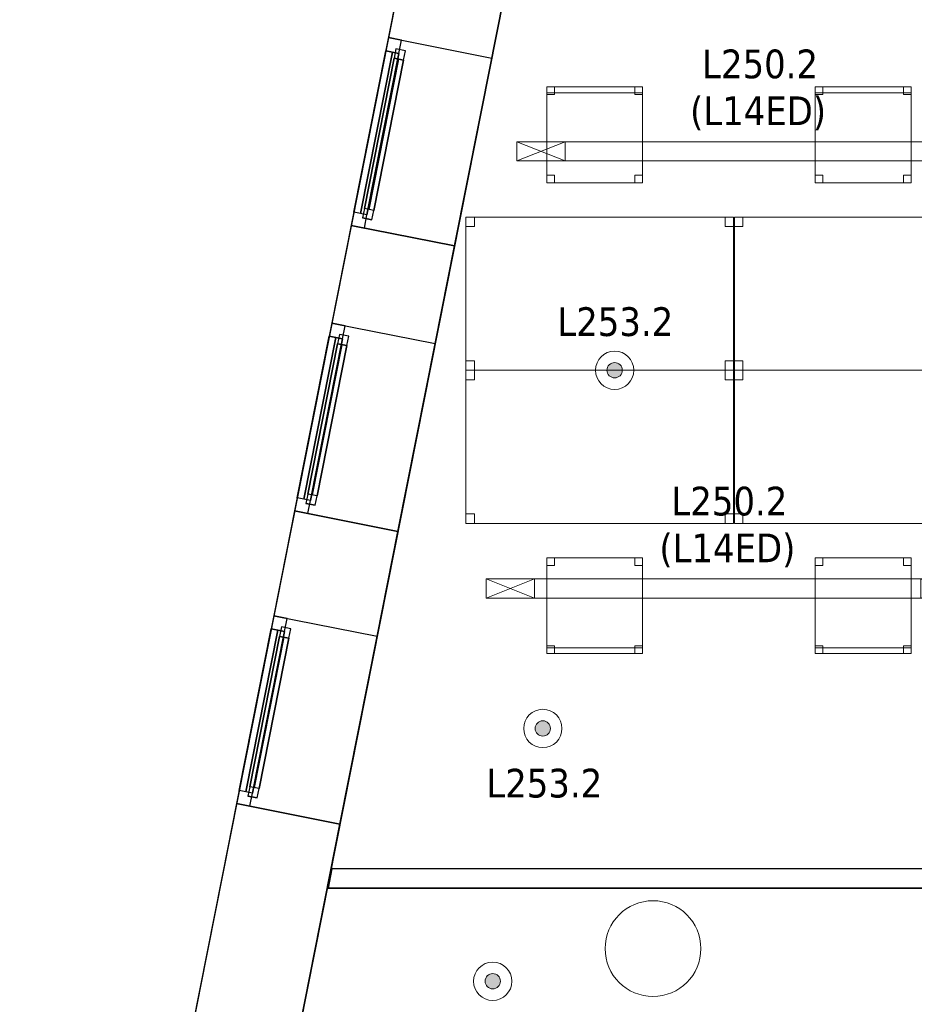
# Model space of a CAD drawing. Header units: metres. Extents: x 397.7 to 427.5, y 12.7 to 28.4.
# Tile 2 of 145: x 397.7 to 402.4, y 17.5 to 22.7. Entities that reach past the tile are written whole.
import ezdxf

# ---------------------------------------------------------------- set-up
doc = ezdxf.new("R2010")
doc.units = ezdxf.units.M
doc.layers.add('01_CARPINTERIA', color=5, linetype='Continuous', lineweight=25, true_color=0x0000ff)
doc.layers.add('01_SUELOS', color=7, linetype='Continuous', lineweight=25, true_color=0x007f00)
for name, color, linetype, lineweight in [('02_MOBILIARIO', 7, 'Continuous', 18), ('A-COLS-____-MCUT', 7, 'Continuous', 18), ('A-COLS-____-OTLN', 7, 'Continuous', 18), ('A-DETL-____-MBND', 7, 'Continuous', 18), ('A-DETL-GENF-OTLN', 7, 'Continuous', 18), ('A-GENM-____-OTLN', 7, 'Continuous', 18), ('A-WALL-____-MCUT', 7, 'Continuous', 25), ('A-WALL-____-OTLN', 7, 'Continuous', 25), ('E-LITE-EQPM-IDEN', 7, 'Continuous', 30)]:
    doc.layers.add(name, color=color, linetype=linetype, lineweight=lineweight)
doc.styles.add('Tahoma_4', font='tahoma.ttf', dxfattribs={"height": 0.15})

# ---------------------------------------------------------------- blocks, each defined once
blk = doc.blocks.new('Family - Taula 140X80_P2-152733-05_ENLLUMENAT_P2')
at = {"layer": 'A-DETL-____-MBND', "color": 253, "true_color": 0xaaaaaa}
for p, q in [((0, 0.8001), (0.0437, 0.8001)), ((0, 0.7501), (0, 0.8001)), ((0.0437, 0.8001), (0, 0.8001)), ((0, 0.8001), (0, 0.7501)), ((0, 0.8001), (1.3973, 0.8001)), ((0, 0), (0, 0.8001)), ((1.3973, 0.8001), (0, 0.8001)), ((0, 0.8001), (0, 0)), ((0.0437, 0.8001), (0.0437, 0.7501)), ((0.0437, 0.7501), (0.0437, 0.8001)), ((1.3536, 0.8001), (1.3973, 0.8001)), ((1.3536, 0.7501), (1.3536, 0.8001)), ((1.3973, 0.8001), (1.3536, 0.8001)), ((1.3536, 0.8001), (1.3536, 0.7501)), ((1.3973, 0.8001), (1.3973, 0.7501)), ((1.3973, 0.7501), (1.3973, 0.8001)), ((1.3973, 0.8001), (1.3973, 0)), ((1.3973, 0), (1.3973, 0.8001)), ((0.0437, 0.7501), (0, 0.7501)), ((0, 0.7501), (0.0437, 0.7501)), ((1.3973, 0.7501), (1.3536, 0.7501)), ((1.3536, 0.7501), (1.3973, 0.7501)), ((0, 0.05), (0.0437, 0.05)), ((0, 0), (0, 0.05)), ((0.0437, 0.05), (0, 0.05)), ((0, 0.05), (0, 0)), ((0.0437, 0), (0, 0)), ((0, 0), (0.0437, 0)), ((0, 0), (1.3973, 0)), ((0.0437, 0.05), (0.0437, 0)), ((0.0437, 0), (0.0437, 0.05)), ((1.3536, 0.05), (1.3973, 0.05)), ((1.3536, 0), (1.3536, 0.05)), ((1.3973, 0.05), (1.3536, 0.05)), ((1.3536, 0.05), (1.3536, 0)), ((1.3973, 0), (1.3536, 0)), ((1.3536, 0), (1.3973, 0)), ((1.3973, 0.05), (1.3973, 0)), ((1.3973, 0), (1.3973, 0.05)), ((1.3973, 0), (0, 0))]:
    blk.add_line(p, q, dxfattribs=at)
blk = doc.blocks.new('Forma directa - LONDR55-XX_ZZ-ARQ-CAA-M3D-Londres55-152687-05_ENLLUMENAT_P2')
at = {"layer": '01_CARPINTERIA', "color": 161, "true_color": 0xaaaaff}
for p, q in [((0.07, 0.07), (0, 0.07)), ((0, 0.07), (0, 0)), ((0.07, 0.07), (0, 0.07)), ((0, 0.07), (0, 0)), ((0.1, 0.1), (0.05, 0.1)), ((0.05, 0.1), (0.05, 0.05)), ((0.1, 0.1), (0.05, 0.1)), ((0.05, 0.1), (0.05, 0.05)), ((0.07, 0.07), (0.93, 0.07)), ((0.93, 0.07), (0.07, 0.07)), ((0.07, 0.07), (0.07, 0)), ((0.07, 0), (0.07, 0.07)), ((0.07, 0), (0.07, 0.07)), ((0.07, 0.07), (0.07, 0)), ((0.1, 0.05), (0.1, 0.1)), ((0.1, 0.1), (0.1, 0.05)), ((0.1, 0.1), (0.9, 0.1)), ((0.9, 0.1), (0.1, 0.1)), ((0.1, 0.1), (0.1, 0.05)), ((0.1, 0.05), (0.1, 0.1)), ((0.9, 0.075), (0.1, 0.075)), ((0.9, 0.075), (0.1, 0.075)), ((0.95, 0.1), (0.9, 0.1)), ((0.9, 0.1), (0.9, 0.05)), ((0.95, 0.1), (0.9, 0.1)), ((0.9, 0.1), (0.9, 0.05)), ((0.9, 0.1), (0.9, 0.05)), ((0.9, 0.1), (0.9, 0.05)), ((0.93, 0.07), (0.93, 0)), ((0.93, 0.07), (0.93, 0)), ((1, 0.07), (0.93, 0.07)), ((0.93, 0.07), (0.93, 0)), ((1, 0.07), (0.93, 0.07)), ((0.93, 0.07), (0.93, 0)), ((0.95, 0.05), (0.95, 0.1)), ((0.95, 0.1), (0.95, 0.05)), ((1, 0), (1, 0.07)), ((1, 0.07), (1, 0)), ((0, 0), (0.07, 0)), ((0, 0), (0.07, 0)), ((0.05, 0.05), (0.1, 0.05)), ((0.05, 0.05), (0.1, 0.05)), ((0.93, 0.035), (0.07, 0.035)), ((0.07, 0.035), (0.93, 0.035)), ((0.07, 0), (0.93, 0)), ((0.93, 0), (0.07, 0)), ((0.1, 0.05), (0.9, 0.05)), ((0.9, 0.05), (0.1, 0.05)), ((0.9, 0.05), (0.95, 0.05)), ((0.9, 0.05), (0.95, 0.05)), ((0.93, 0), (1, 0)), ((0.93, 0), (1, 0))]:
    blk.add_line(p, q, dxfattribs=at)
blk = doc.blocks.new('Forma directa - Finestra P2-152785-05_ENLLUMENAT_P2')
at = {"xscale": 1.000000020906, "yscale": 1.000000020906, "zscale": 1.000000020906}
blk.add_blockref('Forma directa - LONDR55-XX_ZZ-ARQ-CAA-M3D-Londres55-152687-05_ENLLUMENAT_P2', (0, 0), dxfattribs=at)
blk = doc.blocks.new('Family - LONDR55-XX_ZZ-ARQ-CAA-M3D-Londres55-152793-05_ENLLUMENAT_P2')
at = {"layer": '01_SUELOS', "color": 9, "true_color": 0xaad4aa}
for p, q in [((2.9616, 14.9476), (0, 0)), ((0, 0), (2.9616, 14.9476))]:
    blk.add_line(p, q, dxfattribs=at)
blk = doc.blocks.new('Family - Taula 140X80_P2-152807-05_ENLLUMENAT_P2')
at = {"layer": 'A-DETL-____-MBND', "color": 253, "true_color": 0xaaaaaa}
for p, q in [((0, 0.8001), (0.0437, 0.8001)), ((0, 0.7501), (0, 0.8001)), ((0.0437, 0.8001), (0, 0.8001)), ((0, 0.8001), (0, 0.7501)), ((0, 0.8001), (1.3973, 0.8001)), ((0, 0), (0, 0.8001)), ((1.3973, 0.8001), (0, 0.8001)), ((0, 0.8001), (0, 0)), ((0.0437, 0.8001), (0.0437, 0.7501)), ((0.0437, 0.7501), (0.0437, 0.8001)), ((1.3536, 0.8001), (1.3973, 0.8001)), ((1.3536, 0.7501), (1.3536, 0.8001)), ((1.3973, 0.8001), (1.3536, 0.8001)), ((1.3536, 0.8001), (1.3536, 0.7501)), ((1.3973, 0.8001), (1.3973, 0)), ((1.3973, 0), (1.3973, 0.8001)), ((1.3973, 0.8001), (1.3973, 0.7501)), ((1.3973, 0.7501), (1.3973, 0.8001)), ((0.0437, 0.7501), (0, 0.7501)), ((0, 0.7501), (0.0437, 0.7501)), ((1.3973, 0.7501), (1.3536, 0.7501)), ((1.3536, 0.7501), (1.3973, 0.7501)), ((0, 0.05), (0.0437, 0.05)), ((0, 0), (0, 0.05)), ((0.0437, 0.05), (0, 0.05)), ((0, 0.05), (0, 0)), ((0, 0), (1.3973, 0)), ((0.0437, 0), (0, 0)), ((0, 0), (0.0437, 0)), ((0.0437, 0.05), (0.0437, 0)), ((0.0437, 0), (0.0437, 0.05)), ((1.3536, 0.05), (1.3973, 0.05)), ((1.3536, 0), (1.3536, 0.05)), ((1.3973, 0.05), (1.3536, 0.05)), ((1.3536, 0.05), (1.3536, 0)), ((1.3973, 0), (1.3536, 0)), ((1.3536, 0), (1.3973, 0)), ((1.3973, 0.05), (1.3973, 0)), ((1.3973, 0), (1.3973, 0.05)), ((1.3973, 0), (0, 0))]:
    blk.add_line(p, q, dxfattribs=at)
blk = doc.blocks.new('Family - Cadira d_Oficina_P2-152993-05_ENLLUMENAT_P2')
at = {"layer": 'A-DETL-____-MBND', "color": 253, "true_color": 0xaaaaaa}
for p, q in [((0, 0.47), (0, 0.5)), ((0, 0.5), (0.5, 0.5)), ((0.5, 0.5), (0, 0.5)), ((0, 0.5), (0, 0.47)), ((0, 0.46), (0, 0.5)), ((0, 0.5), (0.04, 0.5)), ((0.04, 0.5), (0, 0.5)), ((0, 0.5), (0, 0.46)), ((0, 0), (0, 0.5)), ((0, 0.5), (0.5, 0.5)), ((0.5, 0.5), (0, 0.5)), ((0, 0.5), (0, 0)), ((0.5, 0.47), (0, 0.47)), ((0, 0.47), (0.5, 0.47)), ((0.04, 0.5), (0.04, 0.46)), ((0.04, 0.46), (0.04, 0.5)), ((0.46, 0.46), (0.46, 0.5)), ((0.46, 0.5), (0.5, 0.5)), ((0.5, 0.5), (0.46, 0.5)), ((0.46, 0.5), (0.46, 0.46)), ((0.5, 0.5), (0.5, 0.47)), ((0.5, 0.47), (0.5, 0.5)), ((0.5, 0.5), (0.5, 0)), ((0.5, 0), (0.5, 0.5)), ((0.5, 0.5), (0.5, 0.46)), ((0.5, 0.46), (0.5, 0.5)), ((0.04, 0.46), (0, 0.46)), ((0, 0.46), (0.04, 0.46)), ((0.5, 0.46), (0.46, 0.46)), ((0.46, 0.46), (0.5, 0.46)), ((0, 0), (0, 0.04)), ((0, 0.04), (0.04, 0.04)), ((0.04, 0.04), (0, 0.04)), ((0, 0.04), (0, 0)), ((0.04, 0), (0, 0)), ((0, 0), (0.04, 0)), ((0.5, 0), (0, 0)), ((0.04, 0.04), (0.04, 0)), ((0.04, 0), (0.04, 0.04)), ((0.46, 0), (0.46, 0.04)), ((0.46, 0.04), (0.5, 0.04)), ((0.5, 0.04), (0.46, 0.04)), ((0.46, 0.04), (0.46, 0)), ((0.5, 0), (0.46, 0)), ((0.46, 0), (0.5, 0)), ((0.5, 0.04), (0.5, 0)), ((0.5, 0), (0.5, 0.04)), ((0, 0), (0.5, 0))]:
    blk.add_line(p, q, dxfattribs=at)
blk = doc.blocks.new('Forma directa - Finestra P2-152998-05_ENLLUMENAT_P2')
at = {"xscale": 1.00000002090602, "yscale": 1.00000002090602, "zscale": 1.00000002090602}
blk.add_blockref('Forma directa - LONDR55-XX_ZZ-ARQ-CAA-M3D-Londres55-152687-05_ENLLUMENAT_P2', (0, 0), dxfattribs=at)
blk = doc.blocks.new('Family - Pilar P2-153063-05_ENLLUMENAT_P2')
at = {"layer": 'A-COLS-____-MCUT', "color": 253, "true_color": 0xaaaaaa}
for start, end in [(360, 180), (180, 360)]:
    blk.add_arc((0.25, 0.25), 0.25, start, end, dxfattribs=at)
at = {"layer": 'A-COLS-____-OTLN', "color": 253, "true_color": 0xaaaaaa}
for start, end in [(360, 180), (180, 360)]:
    blk.add_arc((0.25, 0.25), 0.25, start, end, dxfattribs=at)
blk = doc.blocks.new('Family - Cadira d_Oficina_P2-153073-05_ENLLUMENAT_P2')
at = {"layer": 'A-DETL-____-MBND', "color": 253, "true_color": 0xaaaaaa}
for p, q in [((0, 0.46), (0, 0.5)), ((0, 0.5), (0.04, 0.5)), ((0.04, 0.5), (0, 0.5)), ((0, 0.5), (0, 0.46)), ((0, 0.5), (0.5, 0.5)), ((0, 0), (0, 0.5)), ((0.5, 0.5), (0, 0.5)), ((0, 0.5), (0, 0)), ((0.04, 0.5), (0.04, 0.46)), ((0.04, 0.46), (0.04, 0.5)), ((0.46, 0.46), (0.46, 0.5)), ((0.46, 0.5), (0.5, 0.5)), ((0.5, 0.5), (0.46, 0.5)), ((0.46, 0.5), (0.46, 0.46)), ((0.5, 0.5), (0.5, 0)), ((0.5, 0), (0.5, 0.5)), ((0.5, 0.5), (0.5, 0.46)), ((0.5, 0.46), (0.5, 0.5)), ((0.04, 0.46), (0, 0.46)), ((0, 0.46), (0.04, 0.46)), ((0.5, 0.46), (0.46, 0.46)), ((0.46, 0.46), (0.5, 0.46)), ((0, 0), (0, 0.04)), ((0, 0.04), (0.04, 0.04)), ((0.04, 0.04), (0, 0.04)), ((0, 0.04), (0, 0)), ((0, 0), (0, 0.03)), ((0, 0.03), (0.5, 0.03)), ((0.5, 0.03), (0, 0.03)), ((0, 0.03), (0, 0)), ((0.04, 0), (0, 0)), ((0, 0), (0.04, 0)), ((0.5, 0), (0, 0)), ((0, 0), (0.5, 0)), ((0.5, 0), (0, 0)), ((0, 0), (0.5, 0)), ((0.04, 0.04), (0.04, 0)), ((0.04, 0), (0.04, 0.04)), ((0.46, 0), (0.46, 0.04)), ((0.46, 0.04), (0.5, 0.04)), ((0.5, 0.04), (0.46, 0.04)), ((0.46, 0.04), (0.46, 0)), ((0.5, 0), (0.46, 0)), ((0.5, 0.04), (0.5, 0)), ((0.5, 0), (0.5, 0.04)), ((0.5, 0.03), (0.5, 0)), ((0.5, 0), (0.5, 0.03)), ((0.46, 0), (0.5, 0))]:
    blk.add_line(p, q, dxfattribs=at)
blk = doc.blocks.new('Family - Taula 140X80_P2-153081-05_ENLLUMENAT_P2')
at = {"layer": 'A-DETL-____-MBND', "color": 253, "true_color": 0xaaaaaa}
for p, q in [((0, 0), (0, 0.8001)), ((0, 0.8001), (1.3973, 0.8001)), ((1.3973, 0.8001), (0, 0.8001)), ((0, 0.8001), (0, 0)), ((0, 0.7501), (0, 0.8001)), ((0, 0.8001), (0.0437, 0.8001)), ((0.0437, 0.8001), (0, 0.8001)), ((0, 0.8001), (0, 0.7501)), ((0.0437, 0.8001), (0.0437, 0.7501)), ((0.0437, 0.7501), (0.0437, 0.8001)), ((1.3536, 0.7501), (1.3536, 0.8001)), ((1.3536, 0.8001), (1.3973, 0.8001)), ((1.3973, 0.8001), (1.3536, 0.8001)), ((1.3536, 0.8001), (1.3536, 0.7501)), ((1.3973, 0.8001), (1.3973, 0.7501)), ((1.3973, 0.7501), (1.3973, 0.8001)), ((1.3973, 0.8001), (1.3973, 0)), ((1.3973, 0), (1.3973, 0.8001)), ((0.0437, 0.7501), (0, 0.7501)), ((0, 0.7501), (0.0437, 0.7501)), ((1.3973, 0.7501), (1.3536, 0.7501)), ((1.3536, 0.7501), (1.3973, 0.7501)), ((0, 0), (0, 0.05)), ((0, 0.05), (0.0437, 0.05)), ((0.0437, 0.05), (0, 0.05)), ((0, 0.05), (0, 0)), ((1.3973, 0), (0, 0)), ((0, 0), (1.3973, 0)), ((0.0437, 0), (0, 0)), ((0, 0), (0.0437, 0)), ((0.0437, 0.05), (0.0437, 0)), ((0.0437, 0), (0.0437, 0.05)), ((1.3536, 0), (1.3536, 0.05)), ((1.3536, 0.05), (1.3973, 0.05)), ((1.3973, 0.05), (1.3536, 0.05)), ((1.3536, 0.05), (1.3536, 0)), ((1.3973, 0), (1.3536, 0)), ((1.3536, 0), (1.3973, 0)), ((1.3973, 0.05), (1.3973, 0)), ((1.3973, 0), (1.3973, 0.05))]:
    blk.add_line(p, q, dxfattribs=at)
blk = doc.blocks.new('Family - Cadira d_Oficina_P2-153101-05_ENLLUMENAT_P2')
at = {"layer": 'A-DETL-____-MBND', "color": 253, "true_color": 0xaaaaaa}
for p, q in [((0, 0), (0, 0.5)), ((0, 0.5), (0.5, 0.5)), ((0.5, 0.5), (0, 0.5)), ((0, 0.5), (0, 0)), ((0, 0.47), (0, 0.5)), ((0, 0.5), (0.5, 0.5)), ((0.5, 0.5), (0, 0.5)), ((0, 0.5), (0, 0.47)), ((0, 0.46), (0, 0.5)), ((0, 0.5), (0.04, 0.5)), ((0.04, 0.5), (0, 0.5)), ((0, 0.5), (0, 0.46)), ((0.5, 0.47), (0, 0.47)), ((0, 0.47), (0.5, 0.47)), ((0.04, 0.5), (0.04, 0.46)), ((0.04, 0.46), (0.04, 0.5)), ((0.46, 0.46), (0.46, 0.5)), ((0.46, 0.5), (0.5, 0.5)), ((0.5, 0.5), (0.46, 0.5)), ((0.46, 0.5), (0.46, 0.46)), ((0.5, 0.5), (0.5, 0.46)), ((0.5, 0.46), (0.5, 0.5)), ((0.5, 0.5), (0.5, 0)), ((0.5, 0), (0.5, 0.5)), ((0.5, 0.5), (0.5, 0.47)), ((0.5, 0.47), (0.5, 0.5)), ((0.04, 0.46), (0, 0.46)), ((0, 0.46), (0.04, 0.46)), ((0.5, 0.46), (0.46, 0.46)), ((0.46, 0.46), (0.5, 0.46)), ((0, 0), (0, 0.04)), ((0, 0.04), (0.04, 0.04)), ((0.04, 0.04), (0, 0.04)), ((0, 0.04), (0, 0)), ((0.5, 0), (0, 0)), ((0.04, 0), (0, 0)), ((0, 0), (0.04, 0)), ((0.04, 0.04), (0.04, 0)), ((0.04, 0), (0.04, 0.04)), ((0.46, 0), (0.46, 0.04)), ((0.46, 0.04), (0.5, 0.04)), ((0.5, 0.04), (0.46, 0.04)), ((0.46, 0.04), (0.46, 0)), ((0.5, 0), (0.46, 0)), ((0.46, 0), (0.5, 0)), ((0.5, 0.04), (0.5, 0)), ((0.5, 0), (0.5, 0.04)), ((0, 0), (0.5, 0))]:
    blk.add_line(p, q, dxfattribs=at)
blk = doc.blocks.new('Forma directa - Finestra P2-153134-05_ENLLUMENAT_P2')
at = {"xscale": 1.000000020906, "yscale": 1.000000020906, "zscale": 1.000000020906}
blk.add_blockref('Forma directa - LONDR55-XX_ZZ-ARQ-CAA-M3D-Londres55-152687-05_ENLLUMENAT_P2', (0, 0), dxfattribs=at)
blk = doc.blocks.new('Family - Taula 140X80_P2-153220-05_ENLLUMENAT_P2')
at = {"layer": 'A-DETL-____-MBND', "color": 253, "true_color": 0xaaaaaa}
for p, q in [((0, 0.7501), (0, 0.8001)), ((0, 0.8001), (0.0437, 0.8001)), ((0.0437, 0.8001), (0, 0.8001)), ((0, 0.8001), (0, 0.7501)), ((0, 0), (0, 0.8001)), ((0, 0.8001), (1.3973, 0.8001)), ((1.3973, 0.8001), (0, 0.8001)), ((0, 0.8001), (0, 0)), ((0.0437, 0.8001), (0.0437, 0.7501)), ((0.0437, 0.7501), (0.0437, 0.8001)), ((1.3536, 0.7501), (1.3536, 0.8001)), ((1.3536, 0.8001), (1.3973, 0.8001)), ((1.3973, 0.8001), (1.3536, 0.8001)), ((1.3536, 0.8001), (1.3536, 0.7501)), ((1.3973, 0.8001), (1.3973, 0.7501)), ((1.3973, 0.7501), (1.3973, 0.8001)), ((1.3973, 0.8001), (1.3973, 0)), ((1.3973, 0), (1.3973, 0.8001)), ((0.0437, 0.7501), (0, 0.7501)), ((0, 0.7501), (0.0437, 0.7501)), ((1.3973, 0.7501), (1.3536, 0.7501)), ((1.3536, 0.7501), (1.3973, 0.7501)), ((0, 0), (0, 0.05)), ((0, 0.05), (0.0437, 0.05)), ((0.0437, 0.05), (0, 0.05)), ((0, 0.05), (0, 0)), ((1.3973, 0), (0, 0)), ((0, 0), (1.3973, 0)), ((0.0437, 0), (0, 0)), ((0, 0), (0.0437, 0)), ((0.0437, 0.05), (0.0437, 0)), ((0.0437, 0), (0.0437, 0.05)), ((1.3536, 0), (1.3536, 0.05)), ((1.3536, 0.05), (1.3973, 0.05)), ((1.3973, 0.05), (1.3536, 0.05)), ((1.3536, 0.05), (1.3536, 0)), ((1.3973, 0), (1.3536, 0)), ((1.3536, 0), (1.3973, 0)), ((1.3973, 0.05), (1.3973, 0)), ((1.3973, 0), (1.3973, 0.05))]:
    blk.add_line(p, q, dxfattribs=at)
blk = doc.blocks.new('Family - Cadira d_Oficina_P2-153231-05_ENLLUMENAT_P2')
at = {"layer": 'A-DETL-____-MBND', "color": 253, "true_color": 0xaaaaaa}
for p, q in [((0, 0.46), (0, 0.5)), ((0, 0.5), (0.04, 0.5)), ((0.04, 0.5), (0, 0.5)), ((0, 0.5), (0, 0.46)), ((0, 0.5), (0.5, 0.5)), ((0, 0), (0, 0.5)), ((0.5, 0.5), (0, 0.5)), ((0, 0.5), (0, 0)), ((0.04, 0.5), (0.04, 0.46)), ((0.04, 0.46), (0.04, 0.5)), ((0.46, 0.46), (0.46, 0.5)), ((0.46, 0.5), (0.5, 0.5)), ((0.5, 0.5), (0.46, 0.5)), ((0.46, 0.5), (0.46, 0.46)), ((0.5, 0.5), (0.5, 0)), ((0.5, 0), (0.5, 0.5)), ((0.5, 0.5), (0.5, 0.46)), ((0.5, 0.46), (0.5, 0.5)), ((0.04, 0.46), (0, 0.46)), ((0, 0.46), (0.04, 0.46)), ((0.5, 0.46), (0.46, 0.46)), ((0.46, 0.46), (0.5, 0.46)), ((0, 0), (0, 0.04)), ((0, 0.04), (0.04, 0.04)), ((0.04, 0.04), (0, 0.04)), ((0, 0.04), (0, 0)), ((0, 0), (0, 0.03)), ((0, 0.03), (0.5, 0.03)), ((0.5, 0.03), (0, 0.03)), ((0, 0.03), (0, 0)), ((0.5, 0), (0, 0)), ((0, 0), (0.5, 0)), ((0.04, 0), (0, 0)), ((0, 0), (0.04, 0)), ((0.5, 0), (0, 0)), ((0, 0), (0.5, 0)), ((0.04, 0.04), (0.04, 0)), ((0.04, 0), (0.04, 0.04)), ((0.46, 0), (0.46, 0.04)), ((0.46, 0.04), (0.5, 0.04)), ((0.5, 0.04), (0.46, 0.04)), ((0.46, 0.04), (0.46, 0)), ((0.5, 0), (0.46, 0)), ((0.5, 0.04), (0.5, 0)), ((0.5, 0), (0.5, 0.04)), ((0.5, 0.03), (0.5, 0)), ((0.5, 0), (0.5, 0.03)), ((0.46, 0), (0.5, 0))]:
    blk.add_line(p, q, dxfattribs=at)
blk = doc.blocks.new('Family - Façana nord-oest P2-153299-05_ENLLUMENAT_P2')
at = {"layer": 'A-WALL-____-MCUT', "color": 253, "true_color": 0xaaaaaa}
for p, q in [((5.7821, 0.55), (4.1803, 0.55)), ((5.7821, 0), (5.7821, 0.55)), ((7.3018, 0.55), (6.7821, 0.55)), ((6.7821, 0.55), (6.7821, 0)), ((7.3018, 0), (7.3018, 0.55)), ((8.3018, 0.55), (8.3018, 0)), ((8.8597, 0.55), (8.3018, 0.55)), ((8.8597, 0), (8.8597, 0.55)), ((9.8597, 0.55), (9.8597, 0)), ((11.449, 0.55), (9.8597, 0.55)), ((4.1803, 0), (5.7821, 0)), ((6.7821, 0), (7.3018, 0)), ((8.3018, 0), (8.8597, 0)), ((9.8597, 0), (11.449, 0))]:
    blk.add_line(p, q, dxfattribs=at)
at = {"layer": 'A-WALL-____-OTLN', "color": 253, "true_color": 0xaaaaaa}
for p, q in [((15.5778, 0.55), (-0.109, 0.55)), ((5.7821, 0), (5.7821, 0.55)), ((6.7821, 0.55), (5.7821, 0.55)), ((6.7821, 0), (6.7821, 0.55)), ((7.3018, 0), (7.3018, 0.55)), ((8.3018, 0.55), (7.3018, 0.55)), ((8.3018, 0), (8.3018, 0.55)), ((8.8597, 0), (8.8597, 0.55)), ((9.8597, 0.55), (8.8597, 0.55)), ((9.8597, 0), (9.8597, 0.55)), ((0, 0), (15.6868, 0)), ((7.3018, 0), (8.3018, 0)), ((8.8597, 0), (9.8597, 0)), ((5.7821, 0), (6.7821, 0))]:
    blk.add_line(p, q, dxfattribs=at)
at = {"layer": 'A-WALL-____-OTLN', "color": 253, "lineweight": 18, "true_color": 0xaaaaaa}
blk.add_line((0, 0), (15.6868, 0), dxfattribs=at)
blk = doc.blocks.new('Family - Vano finestra P2-153301-05_ENLLUMENAT_P2')
at = {"layer": 'A-GENM-____-OTLN', "color": 253, "true_color": 0xaaaaaa}
for p, q in [((399.3106, 21.0657), (399.1163, 20.0847)), ((399.1163, 20.0847), (399.3106, 21.0657)), ((399.8501, 20.9588), (399.3106, 21.0657)), ((399.8501, 20.9588), (399.3106, 21.0657)), ((399.6558, 19.9778), (399.8501, 20.9588)), ((399.8501, 20.9588), (399.6558, 19.9778)), ((399.1163, 20.0847), (399.6558, 19.9778)), ((399.6558, 19.9778), (399.1163, 20.0847))]:
    blk.add_line(p, q, dxfattribs=at)
blk = doc.blocks.new('Family - Vano finestra P2-153307-05_ENLLUMENAT_P2')
at = {"layer": 'A-GENM-____-OTLN', "color": 253, "true_color": 0xaaaaaa}
for p, q in [((399.0078, 19.5375), (398.8135, 18.5566)), ((398.8135, 18.5566), (399.0078, 19.5375)), ((399.5473, 19.4306), (399.0078, 19.5375)), ((399.5473, 19.4306), (399.0078, 19.5375)), ((399.353, 18.4497), (399.5473, 19.4306)), ((399.5473, 19.4306), (399.353, 18.4497)), ((398.8135, 18.5566), (399.353, 18.4497)), ((399.353, 18.4497), (398.8135, 18.5566))]:
    blk.add_line(p, q, dxfattribs=at)
blk = doc.blocks.new('Family - Vano finestra P2-153313-05_ENLLUMENAT_P2')
at = {"layer": 'A-GENM-____-OTLN', "color": 253, "true_color": 0xaaaaaa}
for p, q in [((399.606, 22.5564), (399.4116, 21.5755)), ((399.4116, 21.5755), (399.606, 22.5564)), ((400.1455, 22.4496), (399.606, 22.5564)), ((400.1455, 22.4496), (399.606, 22.5564)), ((399.9511, 21.4686), (400.1455, 22.4496)), ((400.1455, 22.4496), (399.9511, 21.4686)), ((399.4116, 21.5755), (399.9511, 21.4686)), ((399.9511, 21.4686), (399.4116, 21.5755))]:
    blk.add_line(p, q, dxfattribs=at)
blk = doc.blocks.new('Family - Evans P2-153319-05_ENLLUMENAT_P2')
at = {"layer": 'A-WALL-____-MCUT', "color": 253, "true_color": 0xaaaaaa}
for p, q in [((0.0198, 0.1), (0, 0)), ((5.0899, 0.1), (0.0198, 0.1)), ((0, 0), (5.0899, 0))]:
    blk.add_line(p, q, dxfattribs=at)
at = {"layer": 'A-WALL-____-OTLN', "color": 253, "true_color": 0xaaaaaa}
for p, q in [((0, 0), (0.0198, 0.1)), ((5.0899, 0.1), (0.0198, 0.1)), ((5.0899, 0), (0, 0))]:
    blk.add_line(p, q, dxfattribs=at)
at = {"layer": 'A-WALL-____-OTLN', "color": 253, "lineweight": 18, "true_color": 0xaaaaaa}
blk.add_line((0, 0), (14.3056, 0), dxfattribs=at)
blk = doc.blocks.new('LONDR55-XX_ZZ-ARQ-CAA-M3D-Londres55_ifc-1-05_ENLLUMENAT_P2')
at = {"layer": '01_CARPINTERIA', "color": 253, "lineweight": 18, "true_color": 0xaaaaaa}
for name, p, rotation in [('Forma directa - Finestra P2-153134-05_ENLLUMENAT_P2', (399.606, 22.5564), 258.7931018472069), ('Forma directa - Finestra P2-152785-05_ENLLUMENAT_P2', (399.3106, 21.0657), 258.7931018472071), ('Forma directa - Finestra P2-152998-05_ENLLUMENAT_P2', (399.0078, 19.5375), 258.7931018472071)]:
    blk.add_blockref(name, p, dxfattribs=dict(at, rotation=rotation))
at = {"layer": '01_SUELOS', "color": 253, "lineweight": 18, "true_color": 0xaaaaaa}
blk.add_blockref('Family - LONDR55-XX_ZZ-ARQ-CAA-M3D-Londres55-152793-05_ENLLUMENAT_P2', (398.2971, 13.1206), dxfattribs=at)
at = {"layer": '02_MOBILIARIO', "color": 253, "lineweight": 18, "true_color": 0xaaaaaa}
for name, p in [('Family - Cadira d_Oficina_P2-153101-05_ENLLUMENAT_P2', (400.4328, 21.7986)), ('Family - Cadira d_Oficina_P2-152993-05_ENLLUMENAT_P2', (401.834, 21.7986)), ('Family - Taula 140X80_P2-152807-05_ENLLUMENAT_P2', (400.0108, 20.8194)), ('Family - Taula 140X80_P2-152733-05_ENLLUMENAT_P2', (401.412, 20.8194)), ('Family - Taula 140X80_P2-153081-05_ENLLUMENAT_P2', (400.0108, 20.0193)), ('Family - Taula 140X80_P2-153220-05_ENLLUMENAT_P2', (401.412, 20.0193)), ('Family - Cadira d_Oficina_P2-153231-05_ENLLUMENAT_P2', (400.4328, 19.3402)), ('Family - Cadira d_Oficina_P2-153073-05_ENLLUMENAT_P2', (401.834, 19.3402))]:
    blk.add_blockref(name, p, dxfattribs=at)
at = {"layer": 'A-COLS-____-OTLN', "color": 253, "lineweight": 18, "true_color": 0xaaaaaa}
blk.add_blockref('Family - Pilar P2-153063-05_ENLLUMENAT_P2', (400.737, 17.5495), dxfattribs=at)
at = {"layer": 'A-GENM-____-OTLN', "color": 253, "lineweight": 18, "true_color": 0xaaaaaa}
for name in ['Family - Vano finestra P2-153313-05_ENLLUMENAT_P2', 'Family - Vano finestra P2-153301-05_ENLLUMENAT_P2', 'Family - Vano finestra P2-153307-05_ENLLUMENAT_P2']:
    blk.add_blockref(name, (0, 0), dxfattribs=at)
at = {"layer": 'A-WALL-____-OTLN', "color": 253, "lineweight": 18, "true_color": 0xaaaaaa, "rotation": 258.7931018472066}
blk.add_blockref('Family - Façana nord-oest P2-153299-05_ENLLUMENAT_P2', (400.7297, 28.2282), dxfattribs=at)
at = {"layer": 'A-WALL-____-OTLN', "color": 253, "lineweight": 18, "true_color": 0xaaaaaa}
blk.add_blockref('Family - Evans P2-153319-05_ENLLUMENAT_P2', (399.2915, 18.1155), dxfattribs=at)
blk = doc.blocks.new('ZYR_06_02_02 Down Superficie - L 03 D-834890-05_ENLLUMENAT_P2')
at = {"layer": 'A-DETL-GENF-OTLN', "true_color": 0x00c400}
blk.add_hatch(color=92, dxfattribs=at).paths.add_polyline_path([(0, -0.04), (0.0104, -0.0386), (0.02, -0.0346), (0.0283, -0.0283), (0.0346, -0.02), (0.0386, -0.0104), (0.04, 0), (0.0386, 0.0104), (0.0346, 0.02), (0.0283, 0.0283), (0.02, 0.0346), (0.0104, 0.0386), (0, 0.04), (-0.0104, 0.0386), (-0.02, 0.0346), (-0.0283, 0.0283), (-0.0346, 0.02), (-0.0386, 0.0104), (-0.04, 0), (-0.0386, -0.0104), (-0.0346, -0.02), (-0.0283, -0.0283), (-0.02, -0.0346), (-0.0104, -0.0386)])
at = {"layer": 'A-DETL-GENF-OTLN', "color": 92, "true_color": 0x00c400}
for radius in [0.1, 0.04]:
    blk.add_circle((0, 0), radius, dxfattribs=at)
for start, end in [(360, 180), (180, 360)]:
    blk.add_arc((0, 0), 0.04, start, end, dxfattribs=at)
blk = doc.blocks.new('ZYR_06_02_02 Down Superficie - L 03 D-V2-05_ENLLUMENAT_P2')
at = {"layer": 'A-DETL-GENF-OTLN', "true_color": 0x00c400}
blk.add_hatch(color=92, dxfattribs=at).paths.add_polyline_path([(0, -0.04), (0.0104, -0.0386), (0.02, -0.0346), (0.0283, -0.0283), (0.0346, -0.02), (0.0386, -0.0104), (0.04, 0), (0.0386, 0.0104), (0.0346, 0.02), (0.0283, 0.0283), (0.02, 0.0346), (0.0104, 0.0386), (0, 0.04), (-0.0104, 0.0386), (-0.02, 0.0346), (-0.0283, 0.0283), (-0.0346, 0.02), (-0.0386, 0.0104), (-0.04, 0), (-0.0386, -0.0104), (-0.0346, -0.02), (-0.0283, -0.0283), (-0.02, -0.0346), (-0.0104, -0.0386)])
at = {"layer": 'A-DETL-GENF-OTLN', "color": 92, "true_color": 0x00c400}
for radius in [0.1, 0.04]:
    blk.add_circle((0, 0), radius, dxfattribs=at)
for start, end in [(360, 180), (180, 360)]:
    blk.add_arc((0, 0), 0.04, start, end, dxfattribs=at)
blk = doc.blocks.new('ZYR_06_02_05 LLuminària Suspesa - L 14 ED-850681-05_ENLLUMENAT_P2')
at = {"layer": 'A-DETL-GENF-OTLN', "color": 92, "true_color": 0x00c400}
for p, q in [((-1.26, 0.05), (1.26, 0.05)), ((-1.26, -0.05), (-1.26, 0.05)), ((-1.26, -0.05), (-1.008, 0.05)), ((-1.26, 0.05), (-1.008, -0.05)), ((-1.008, 0.05), (-1.008, -0.05)), ((1.008, 0.05), (1.008, -0.05)), ((1.008, -0.05), (1.26, 0.05)), ((1.008, 0.05), (1.26, -0.05)), ((1.26, 0.05), (1.26, -0.05)), ((1.26, -0.05), (-1.26, -0.05))]:
    blk.add_line(p, q, dxfattribs=at)

msp = doc.modelspace()

# ---------------------------------------------------------------- block references
at = {"lineweight": 5}
msp.add_blockref('LONDR55-XX_ZZ-ARQ-CAA-M3D-Londres55_ifc-1-05_ENLLUMENAT_P2', (0, 0), dxfattribs=at)
at = {"layer": 'A-DETL-GENF-OTLN', "color": 92, "true_color": 0x00c400, "rotation": 180}
for p in [(401.5369, 21.9622), (401.3766, 19.6794)]:
    msp.add_blockref('ZYR_06_02_05 LLuminària Suspesa - L 14 ED-850681-05_ENLLUMENAT_P2', p, dxfattribs=at)
at = {"layer": 'A-DETL-GENF-OTLN', "color": 92, "true_color": 0x00c400}
for name, p in [('ZYR_06_02_02 Down Superficie - L 03 D-V2-05_ENLLUMENAT_P2', (400.7869, 20.8194)), ('ZYR_06_02_02 Down Superficie - L 03 D-V2-05_ENLLUMENAT_P2', (400.4119, 18.9489)), ('ZYR_06_02_02 Down Superficie - L 03 D-834890-05_ENLLUMENAT_P2', (400.1504, 17.6289))]:
    msp.add_blockref(name, p, dxfattribs=at)

# ---------------------------------------------------------------- texts
at = {"layer": 'E-LITE-EQPM-IDEN', "char_height": 0.15, "attachment_point": 1, "style": 'Tahoma_4'}
for s, insert, width in [('L250.2', (401.2435, 22.4943), 0.721519), ('(L14ED)', (401.1806, 22.2496), 0.869831), ('L253.2', (400.4876, 21.1484), 0.721519), ('L250.2', (401.0832, 20.2114), 0.721519), ('(L14ED)', (401.0203, 19.9667), 0.869831), ('L253.2', (400.1169, 18.7385), 0.721519)]:
    msp.add_mtext(s, dxfattribs=dict(at, insert=insert, width=width))

doc.saveas('drawing.dxf')
